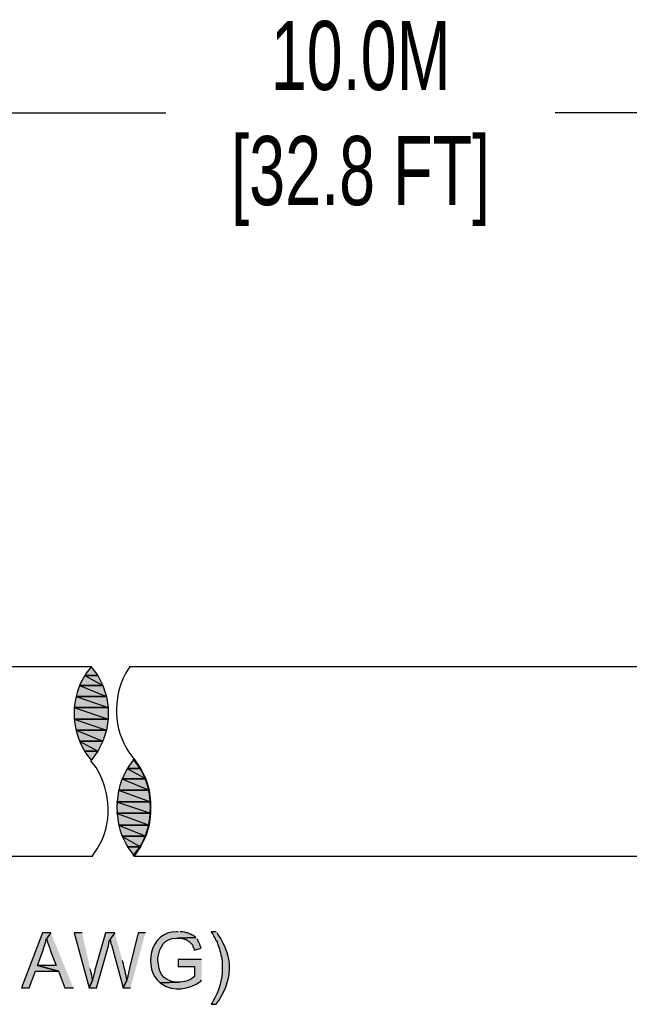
# Model space of a CAD drawing. Header units: millimetres. Extents: x 0 to 279, y 0 to 216.
# Tile 8 of 10: x 172 to 191, y 116 to 147. Entities that reach past the tile are written whole.
import ezdxf

# ---------------------------------------------------------------- set-up
doc = ezdxf.new("R2010")
doc.units = ezdxf.units.MM
doc.header["$PDSIZE"] = -1
doc.layers.add('DIMENSIONS', color=140, linetype='Continuous', lineweight=25)
doc.styles.add('SLDTEXTSTYLE0', font='TXT', dxfattribs={"width": 0.7})
doc.dimstyles.new('SLDDIMSTYLE1', dxfattribs={"dimtxt": 2.158008, "dimasz": 3.302, "dimexe": 0, "dimexo": 0.0625, "dimgap": 0.539502, "dimtad": 0, "dimtih": 1, "dimtoh": 1, "dimrnd": 1e-09, "dimzin": 12, "dimdsep": 46, "dimtxsty": 'SLDTEXTSTYLE0', "dimsah": 1, "dimcen": 0.09, "dimadec": 0, "dimazin": 3, "dimtfac": 1, "dimtofl": 0, "dimtmove": 0, "dimatfit": 3, "dimfxl": 0, "dimfrac": 2, "dimtolj": 1, "dimtzin": 12, "dimarcsym": 0})

# ---------------------------------------------------------------- blocks, each defined once
blk = doc.blocks.new('*D23')
at = {"layer": 'Defpoints', "color": 0}
for p in [(224.724, 143.722), (128.364, 127.038), (224.724, 126.431)]:
    blk.add_point(p, dxfattribs=at)
at = {"layer": 'DIMENSIONS', "color": 0, "lineweight": -2}
for p, q in [((128.364, 127.101), (128.364, 143.722)), ((131.666, 143.722), (176.485, 143.722)), ((221.422, 143.722), (188.642, 143.722)), ((224.724, 126.493), (224.724, 143.722))]:
    blk.add_line(p, q, dxfattribs=at)
at = {"layer": 'DIMENSIONS', "color": 0}
for points in [[(131.666, 144.272), (131.666, 143.171), (128.364, 143.722)], [(221.422, 144.272), (221.422, 143.171), (224.724, 143.722)]]:
    blk.add_solid(points, dxfattribs=at)
at = {"layer": 'DIMENSIONS', "color": 0, "insert": (182.564, 146.599), "char_height": 2.158, "attachment_point": 2, "style": 'SLDTEXTSTYLE0'}
blk.add_mtext('\\A1;10.0M\\P[32.8 FT]', dxfattribs=at)

msp = doc.modelspace()

# ---------------------------------------------------------------- hatches: boundary and pattern name
for points in [[(173.949, 126.146), (174.519, 125.831), (173.784, 125.831)], [(174.144, 126.431), (174.354, 126.146), (173.949, 126.146)], [(173.949, 126.146), (174.354, 126.146), (174.519, 125.831)], [(173.784, 125.831), (174.624, 125.486), (173.679, 125.486)], [(173.784, 125.831), (174.519, 125.831), (174.624, 125.486)], [(173.679, 125.486), (174.684, 125.141), (173.619, 125.141)], [(173.679, 125.486), (174.624, 125.486), (174.684, 125.141)], [(173.619, 125.141), (174.684, 124.781), (173.619, 124.781)], [(173.619, 125.141), (174.684, 125.141), (174.684, 124.781)], [(173.619, 124.781), (174.624, 124.436), (173.679, 124.436)], [(173.619, 124.781), (174.684, 124.781), (174.624, 124.436)], [(173.679, 124.436), (174.519, 124.091), (173.784, 124.091)], [(173.679, 124.436), (174.624, 124.436), (174.519, 124.091)], [(173.784, 124.091), (174.354, 123.776), (173.949, 123.776)], [(173.784, 124.091), (174.519, 124.091), (174.354, 123.776)], [(173.949, 123.776), (174.354, 123.776), (174.144, 123.476)], [(175.479, 123.551), (175.689, 123.236), (175.269, 123.236)], [(175.269, 123.236), (175.854, 122.921), (175.104, 122.921)], [(175.269, 123.236), (175.689, 123.236), (175.854, 122.921)], [(175.104, 122.921), (175.959, 122.561), (174.999, 122.561)], [(175.104, 122.921), (175.854, 122.921), (175.959, 122.561)], [(174.999, 122.561), (176.004, 122.201), (174.939, 122.201)], [(174.999, 122.561), (175.959, 122.561), (176.004, 122.201)], [(174.939, 122.201), (176.004, 121.841), (174.939, 121.841)], [(174.939, 122.201), (176.004, 122.201), (176.004, 121.841)], [(174.939, 121.841), (175.959, 121.466), (174.999, 121.466)], [(174.939, 121.841), (176.004, 121.841), (175.959, 121.466)], [(174.999, 121.466), (175.854, 121.121), (175.104, 121.121)], [(174.999, 121.466), (175.959, 121.466), (175.854, 121.121)], [(175.104, 121.121), (175.689, 120.791), (175.269, 120.791)], [(175.104, 121.121), (175.854, 121.121), (175.689, 120.791)], [(175.269, 120.791), (175.689, 120.791), (175.479, 120.491)], [(172.889, 118.106), (172.634, 118.106), (171.974, 116.381), (172.214, 116.381), (172.409, 116.906), (173.129, 116.906), (172.469, 117.086), (172.664, 117.596), (172.664, 117.611), (172.739, 117.836), (172.739, 117.881), (172.754, 117.926)]]:
    msp.add_hatch(color=256).paths.add_polyline_path(points)
h = msp.add_hatch(color=256)
edge = h.paths.add_edge_path()
edge.add_spline(control_points=[(176.864, 118.136), (176.864, 118.136), (176.819, 118.136), (176.819, 118.136), (175.962, 118.169), (175.756, 116.95), (176.309, 116.546), (176.309, 116.546), (176.879, 116.561), (176.879, 116.561), (176.879, 116.561), (176.774, 116.561), (176.774, 116.561), (176.367, 116.64), (176.257, 116.863), (176.234, 117.251), (176.234, 117.251), (176.234, 117.326), (176.234, 117.326), (176.297, 117.677), (176.419, 117.924), (176.819, 117.941), (176.819, 117.941), (176.864, 117.941), (176.864, 117.941), (176.864, 117.941), (177.419, 117.956), (177.419, 117.956), (177.419, 117.956), (177.374, 117.986), (177.374, 117.986), (177.374, 117.986), (177.344, 118.016), (177.344, 118.016), (177.344, 118.016), (177.299, 118.031), (177.299, 118.031), (177.299, 118.031), (177.254, 118.061), (177.254, 118.061), (177.254, 118.061), (177.209, 118.076), (177.209, 118.076), (177.209, 118.076), (177.194, 118.091), (177.194, 118.091), (177.194, 118.091), (177.164, 118.106), (177.164, 118.106), (177.164, 118.106), (177.119, 118.106), (177.119, 118.106), (177.119, 118.106), (177.074, 118.121), (177.074, 118.121), (177.074, 118.121), (177.014, 118.136), (177.014, 118.136), (177.014, 118.136), (176.924, 118.136), (176.924, 118.136)], knot_values=[0, 0, 0, 0, 1, 1, 1, 2, 2, 2, 3, 3, 3, 4, 4, 4, 5, 5, 5, 6, 6, 6, 7, 7, 7, 8, 8, 8, 9, 9, 9, 10, 10, 10, 11, 11, 11, 12, 12, 12, 13, 13, 13, 14, 14, 14, 15, 15, 15, 16, 16, 16, 17, 17, 17, 18, 18, 18, 19, 19, 19, 20, 20, 20, 20], degree=3, periodic=0)
edge.add_line((176.924, 118.136), (176.864, 118.136))
h = msp.add_hatch(color=256)
edge = h.paths.add_edge_path()
edge.add_spline(control_points=[(172.889, 118.106), (172.889, 118.106), (172.754, 117.926), (172.754, 117.926), (172.754, 117.926), (172.769, 117.896), (172.769, 117.896), (172.77, 117.792), (172.861, 117.669), (172.874, 117.566), (172.874, 117.566), (173.054, 117.086), (173.054, 117.086), (173.054, 117.086), (172.469, 117.086), (172.469, 117.086), (172.469, 117.086), (173.129, 116.906), (173.129, 116.906), (173.129, 116.906), (173.324, 116.381), (173.324, 116.381), (173.324, 116.381), (173.594, 116.381), (173.594, 116.381)], knot_values=[0, 0, 0, 0, 1, 1, 1, 2, 2, 2, 3, 3, 3, 4, 4, 4, 5, 5, 5, 6, 6, 6, 7, 7, 7, 8, 8, 8, 8], degree=3, periodic=0)
edge.add_line((173.594, 116.381), (172.889, 118.106))
h = msp.add_hatch(color=256)
edge = h.paths.add_edge_path()
edge.add_spline(control_points=[(173.864, 118.106), (173.864, 118.106), (173.624, 118.106), (173.624, 118.106), (173.624, 118.106), (174.089, 116.381), (174.089, 116.381), (174.089, 116.381), (174.194, 116.621), (174.194, 116.621), (174.184, 116.73), (174.15, 116.822), (174.134, 116.936), (174.134, 116.936), (174.119, 116.981), (174.119, 116.981)], knot_values=[0, 0, 0, 0, 1, 1, 1, 2, 2, 2, 3, 3, 3, 4, 4, 4, 5, 5, 5, 5], degree=3, periodic=0)
edge.add_line((174.119, 116.981), (173.864, 118.106))
h = msp.add_hatch(color=256)
edge = h.paths.add_edge_path()
edge.add_spline(control_points=[(174.884, 118.106), (174.884, 118.106), (174.599, 118.106), (174.599, 118.106), (174.599, 118.106), (174.269, 116.936), (174.269, 116.936), (174.263, 116.854), (174.201, 116.732), (174.194, 116.621), (174.194, 116.621), (174.089, 116.381), (174.089, 116.381), (174.089, 116.381), (174.314, 116.381), (174.314, 116.381), (174.314, 116.381), (174.689, 117.701), (174.689, 117.701), (174.689, 117.701), (174.689, 117.716), (174.689, 117.716), (174.689, 117.716), (174.704, 117.761), (174.704, 117.761), (174.704, 117.761), (174.704, 117.806), (174.704, 117.806), (174.704, 117.806), (174.734, 117.896), (174.734, 117.896)], knot_values=[0, 0, 0, 0, 1, 1, 1, 2, 2, 2, 3, 3, 3, 4, 4, 4, 5, 5, 5, 6, 6, 6, 7, 7, 7, 8, 8, 8, 9, 9, 9, 10, 10, 10, 10], degree=3, periodic=0)
edge.add_line((174.734, 117.896), (174.884, 118.106))
h = msp.add_hatch(color=256)
edge = h.paths.add_edge_path()
edge.add_spline(control_points=[(174.884, 118.106), (174.884, 118.106), (174.734, 117.896), (174.734, 117.896), (174.734, 117.896), (174.749, 117.866), (174.749, 117.866), (174.749, 117.866), (174.749, 117.821), (174.749, 117.821), (174.749, 117.821), (174.764, 117.776), (174.764, 117.776), (174.764, 117.776), (174.794, 117.701), (174.794, 117.701), (174.794, 117.701), (175.154, 116.381), (175.154, 116.381), (175.154, 116.381), (175.259, 116.621), (175.259, 116.621), (175.243, 116.799), (175.185, 117.014), (175.139, 117.191), (175.139, 117.191), (175.124, 117.236), (175.124, 117.236)], knot_values=[0, 0, 0, 0, 1, 1, 1, 2, 2, 2, 3, 3, 3, 4, 4, 4, 5, 5, 5, 6, 6, 6, 7, 7, 7, 8, 8, 8, 9, 9, 9, 9], degree=3, periodic=0)
edge.add_line((175.124, 117.236), (174.884, 118.106))
h = msp.add_hatch(color=256)
edge = h.paths.add_edge_path()
edge.add_spline(control_points=[(175.844, 118.106), (175.844, 118.106), (175.619, 118.106), (175.619, 118.106), (175.619, 118.106), (175.349, 116.996), (175.349, 116.996), (175.308, 116.88), (175.289, 116.739), (175.259, 116.621), (175.259, 116.621), (175.154, 116.381), (175.154, 116.381), (175.154, 116.381), (175.379, 116.381), (175.379, 116.381)], knot_values=[0, 0, 0, 0, 1, 1, 1, 2, 2, 2, 3, 3, 3, 4, 4, 4, 5, 5, 5, 5], degree=3, periodic=0)
edge.add_line((175.379, 116.381), (175.844, 118.106))
h = msp.add_hatch(color=256)
edge = h.paths.add_edge_path()
edge.add_spline(control_points=[(177.419, 117.956), (177.419, 117.956), (176.864, 117.941), (176.864, 117.941), (176.864, 117.941), (176.969, 117.941), (176.969, 117.941), (176.969, 117.941), (177.059, 117.911), (177.059, 117.911), (177.059, 117.911), (177.104, 117.896), (177.104, 117.896), (177.104, 117.896), (177.119, 117.896), (177.119, 117.896), (177.119, 117.896), (177.209, 117.836), (177.209, 117.836), (177.27, 117.767), (177.307, 117.765), (177.329, 117.671), (177.329, 117.671), (177.359, 117.626), (177.359, 117.626), (177.359, 117.626), (177.374, 117.566), (177.374, 117.566), (177.374, 117.566), (177.584, 117.626), (177.584, 117.626), (177.584, 117.626), (177.569, 117.656), (177.569, 117.656), (177.526, 117.834), (177.523, 117.754), (177.479, 117.881), (177.479, 117.881), (177.449, 117.911), (177.449, 117.911)], knot_values=[0, 0, 0, 0, 1, 1, 1, 2, 2, 2, 3, 3, 3, 4, 4, 4, 5, 5, 5, 6, 6, 6, 7, 7, 7, 8, 8, 8, 9, 9, 9, 10, 10, 10, 11, 11, 11, 12, 12, 12, 13, 13, 13, 13], degree=3, periodic=0)
edge.add_line((177.449, 117.911), (177.419, 117.956))
h = msp.add_hatch(color=256)
edge = h.paths.add_edge_path()
edge.add_spline(control_points=[(178.049, 118.136), (178.049, 118.136), (177.899, 118.136), (177.899, 118.136), (177.899, 118.136), (177.899, 118.121), (177.899, 118.121), (177.899, 118.121), (177.944, 118.061), (177.944, 118.061), (177.944, 118.061), (177.974, 118.016), (177.974, 118.016), (177.974, 118.016), (177.989, 117.971), (177.989, 117.971), (177.989, 117.971), (178.019, 117.926), (178.019, 117.926), (178.019, 117.926), (178.034, 117.881), (178.034, 117.881), (178.034, 117.881), (178.064, 117.851), (178.064, 117.851), (178.064, 117.851), (178.079, 117.821), (178.079, 117.821), (178.079, 117.821), (178.079, 117.791), (178.079, 117.791), (178.079, 117.791), (178.094, 117.776), (178.094, 117.776), (178.094, 117.776), (178.154, 117.596), (178.154, 117.596), (178.2, 117.447), (178.247, 117.255), (178.244, 117.101), (178.244, 117.101), (178.244, 116.996), (178.244, 116.996), (178.256, 116.662), (178.128, 116.239), (177.944, 115.961), (177.944, 115.961), (177.929, 115.916), (177.929, 115.916), (177.929, 115.916), (177.899, 115.871), (177.899, 115.871), (177.899, 115.871), (178.049, 115.871), (178.049, 115.871), (178.577, 116.584), (178.62, 117.329), (178.109, 118.061), (178.109, 118.061), (178.079, 118.106), (178.079, 118.106)], knot_values=[0, 0, 0, 0, 1, 1, 1, 2, 2, 2, 3, 3, 3, 4, 4, 4, 5, 5, 5, 6, 6, 6, 7, 7, 7, 8, 8, 8, 9, 9, 9, 10, 10, 10, 11, 11, 11, 12, 12, 12, 13, 13, 13, 14, 14, 14, 15, 15, 15, 16, 16, 16, 17, 17, 17, 18, 18, 18, 19, 19, 19, 20, 20, 20, 20], degree=3, periodic=0)
edge.add_line((178.079, 118.106), (178.049, 118.136))
h = msp.add_hatch(color=256)
edge = h.paths.add_edge_path()
edge.add_spline(control_points=[(177.599, 117.266), (177.599, 117.266), (176.864, 117.266), (176.864, 117.266), (176.864, 117.266), (176.864, 117.056), (176.864, 117.056), (176.864, 117.056), (177.374, 117.056), (177.374, 117.056), (177.374, 117.056), (177.374, 116.741), (177.374, 116.741), (177.302, 116.642), (177.004, 116.544), (176.879, 116.561), (176.879, 116.561), (176.309, 116.546), (176.309, 116.546), (176.309, 116.546), (176.339, 116.516), (176.339, 116.516), (176.747, 116.247), (177.188, 116.328), (177.569, 116.591), (177.569, 116.591), (177.599, 116.621), (177.599, 116.621)], knot_values=[0, 0, 0, 0, 1, 1, 1, 2, 2, 2, 3, 3, 3, 4, 4, 4, 5, 5, 5, 6, 6, 6, 7, 7, 7, 8, 8, 8, 9, 9, 9, 9], degree=3, periodic=0)
edge.add_line((177.599, 116.621), (177.599, 117.266))

# ---------------------------------------------------------------- linework, layer by layer
for p, q in [((161.124, 126.431), (174.144, 126.431)), ((175.359, 126.431), (224.724, 126.431)), ((174.204, 120.491), (128.364, 120.491)), ((224.724, 120.491), (175.479, 120.491))]:
    msp.add_line(p, q)
for points in [[(173.949, 126.146), (174.519, 125.831), (173.784, 125.831)], [(174.144, 126.431), (174.354, 126.146), (173.949, 126.146)], [(173.949, 126.146), (174.354, 126.146), (174.519, 125.831)], [(173.784, 125.831), (174.624, 125.486), (173.679, 125.486)], [(173.784, 125.831), (174.519, 125.831), (174.624, 125.486)], [(173.679, 125.486), (174.684, 125.141), (173.619, 125.141)], [(173.679, 125.486), (174.624, 125.486), (174.684, 125.141)], [(173.619, 125.141), (174.684, 124.781), (173.619, 124.781)], [(173.619, 125.141), (174.684, 125.141), (174.684, 124.781)], [(173.619, 124.781), (174.624, 124.436), (173.679, 124.436)], [(173.619, 124.781), (174.684, 124.781), (174.624, 124.436)], [(173.679, 124.436), (174.519, 124.091), (173.784, 124.091)], [(173.679, 124.436), (174.624, 124.436), (174.519, 124.091)], [(173.784, 124.091), (174.354, 123.776), (173.949, 123.776)], [(173.784, 124.091), (174.519, 124.091), (174.354, 123.776)], [(173.949, 123.776), (174.354, 123.776), (174.144, 123.476)], [(175.479, 123.551), (175.689, 123.236), (175.269, 123.236)], [(175.269, 123.236), (175.854, 122.921), (175.104, 122.921)], [(175.269, 123.236), (175.689, 123.236), (175.854, 122.921)], [(175.104, 122.921), (175.959, 122.561), (174.999, 122.561)], [(175.104, 122.921), (175.854, 122.921), (175.959, 122.561)], [(174.999, 122.561), (176.004, 122.201), (174.939, 122.201)], [(174.999, 122.561), (175.959, 122.561), (176.004, 122.201)], [(174.939, 122.201), (176.004, 121.841), (174.939, 121.841)], [(174.939, 122.201), (176.004, 122.201), (176.004, 121.841)], [(174.939, 121.841), (175.959, 121.466), (174.999, 121.466)], [(174.939, 121.841), (176.004, 121.841), (175.959, 121.466)], [(174.999, 121.466), (175.854, 121.121), (175.104, 121.121)], [(174.999, 121.466), (175.959, 121.466), (175.854, 121.121)], [(175.104, 121.121), (175.689, 120.791), (175.269, 120.791)], [(175.104, 121.121), (175.854, 121.121), (175.689, 120.791)], [(175.269, 120.791), (175.689, 120.791), (175.479, 120.491)], [(172.889, 118.106), (172.634, 118.106), (171.974, 116.381), (172.214, 116.381), (172.409, 116.906), (173.129, 116.906), (172.469, 117.086), (172.664, 117.596), (172.664, 117.611), (172.739, 117.836), (172.739, 117.881), (172.754, 117.926)]]:
    msp.add_lwpolyline(points)
for points, knots in [([(174.159, 126.431), (174.159, 126.431), (173.994, 126.221), (173.994, 126.221), (173.492, 125.447), (173.492, 124.475), (173.994, 123.701), (173.994, 123.701), (174.159, 123.491), (174.159, 123.491)], [0, 0, 0, 0, 1, 1, 1, 2, 2, 2, 3, 3, 3, 3]), ([(175.359, 126.431), (175.359, 126.431), (175.224, 126.206), (175.224, 126.206), (174.809, 125.432), (174.844, 124.474), (175.329, 123.746), (175.329, 123.746), (175.479, 123.536), (175.479, 123.536)], [0, 0, 0, 0, 1, 1, 1, 2, 2, 2, 3, 3, 3, 3]), ([(174.189, 120.506), (174.189, 120.506), (174.339, 120.731), (174.339, 120.731), (174.835, 121.488), (174.767, 122.507), (174.309, 123.266), (174.309, 123.266), (174.144, 123.476), (174.144, 123.476)], [0, 0, 0, 0, 1, 1, 1, 2, 2, 2, 3, 3, 3, 3]), ([(175.494, 123.536), (175.494, 123.536), (175.329, 123.311), (175.329, 123.311), (174.831, 122.593), (174.831, 121.449), (175.329, 120.731), (175.329, 120.731), (175.494, 120.506), (175.494, 120.506)], [0, 0, 0, 0, 1, 1, 1, 2, 2, 2, 3, 3, 3, 3]), ([(175.464, 120.506), (175.464, 120.506), (175.629, 120.731), (175.629, 120.731), (176.127, 121.449), (176.127, 122.593), (175.629, 123.311), (175.629, 123.311), (175.464, 123.536), (175.464, 123.536)], [0, 0, 0, 0, 1, 1, 1, 2, 2, 2, 3, 3, 3, 3]), ([(176.864, 118.136), (176.864, 118.136), (176.819, 118.136), (176.819, 118.136), (175.962, 118.169), (175.756, 116.95), (176.309, 116.546), (176.309, 116.546), (176.879, 116.561), (176.879, 116.561), (176.879, 116.561), (176.774, 116.561), (176.774, 116.561), (176.367, 116.64), (176.257, 116.863), (176.234, 117.251), (176.234, 117.251), (176.234, 117.326), (176.234, 117.326), (176.297, 117.677), (176.419, 117.924), (176.819, 117.941), (176.819, 117.941), (176.864, 117.941), (176.864, 117.941), (176.864, 117.941), (177.419, 117.956), (177.419, 117.956), (177.419, 117.956), (177.374, 117.986), (177.374, 117.986), (177.374, 117.986), (177.344, 118.016), (177.344, 118.016), (177.344, 118.016), (177.299, 118.031), (177.299, 118.031), (177.299, 118.031), (177.254, 118.061), (177.254, 118.061), (177.254, 118.061), (177.209, 118.076), (177.209, 118.076), (177.209, 118.076), (177.194, 118.091), (177.194, 118.091), (177.194, 118.091), (177.164, 118.106), (177.164, 118.106), (177.164, 118.106), (177.119, 118.106), (177.119, 118.106), (177.119, 118.106), (177.074, 118.121), (177.074, 118.121), (177.074, 118.121), (177.014, 118.136), (177.014, 118.136), (177.014, 118.136), (176.924, 118.136), (176.924, 118.136)], [0, 0, 0, 0, 1, 1, 1, 2, 2, 2, 3, 3, 3, 4, 4, 4, 5, 5, 5, 6, 6, 6, 7, 7, 7, 8, 8, 8, 9, 9, 9, 10, 10, 10, 11, 11, 11, 12, 12, 12, 13, 13, 13, 14, 14, 14, 15, 15, 15, 16, 16, 16, 17, 17, 17, 18, 18, 18, 19, 19, 19, 20, 20, 20, 20]), ([(172.889, 118.106), (172.889, 118.106), (172.754, 117.926), (172.754, 117.926), (172.754, 117.926), (172.769, 117.896), (172.769, 117.896), (172.77, 117.792), (172.861, 117.669), (172.874, 117.566), (172.874, 117.566), (173.054, 117.086), (173.054, 117.086), (173.054, 117.086), (172.469, 117.086), (172.469, 117.086), (172.469, 117.086), (173.129, 116.906), (173.129, 116.906), (173.129, 116.906), (173.324, 116.381), (173.324, 116.381), (173.324, 116.381), (173.594, 116.381), (173.594, 116.381)], [0, 0, 0, 0, 1, 1, 1, 2, 2, 2, 3, 3, 3, 4, 4, 4, 5, 5, 5, 6, 6, 6, 7, 7, 7, 8, 8, 8, 8]), ([(173.864, 118.106), (173.864, 118.106), (173.624, 118.106), (173.624, 118.106), (173.624, 118.106), (174.089, 116.381), (174.089, 116.381), (174.089, 116.381), (174.194, 116.621), (174.194, 116.621), (174.184, 116.73), (174.15, 116.822), (174.134, 116.936), (174.134, 116.936), (174.119, 116.981), (174.119, 116.981)], [0, 0, 0, 0, 1, 1, 1, 2, 2, 2, 3, 3, 3, 4, 4, 4, 5, 5, 5, 5]), ([(174.884, 118.106), (174.884, 118.106), (174.599, 118.106), (174.599, 118.106), (174.599, 118.106), (174.269, 116.936), (174.269, 116.936), (174.263, 116.854), (174.201, 116.732), (174.194, 116.621), (174.194, 116.621), (174.089, 116.381), (174.089, 116.381), (174.089, 116.381), (174.314, 116.381), (174.314, 116.381), (174.314, 116.381), (174.689, 117.701), (174.689, 117.701), (174.689, 117.701), (174.689, 117.716), (174.689, 117.716), (174.689, 117.716), (174.704, 117.761), (174.704, 117.761), (174.704, 117.761), (174.704, 117.806), (174.704, 117.806), (174.704, 117.806), (174.734, 117.896), (174.734, 117.896)], [0, 0, 0, 0, 1, 1, 1, 2, 2, 2, 3, 3, 3, 4, 4, 4, 5, 5, 5, 6, 6, 6, 7, 7, 7, 8, 8, 8, 9, 9, 9, 10, 10, 10, 10]), ([(174.884, 118.106), (174.884, 118.106), (174.734, 117.896), (174.734, 117.896), (174.734, 117.896), (174.749, 117.866), (174.749, 117.866), (174.749, 117.866), (174.749, 117.821), (174.749, 117.821), (174.749, 117.821), (174.764, 117.776), (174.764, 117.776), (174.764, 117.776), (174.794, 117.701), (174.794, 117.701), (174.794, 117.701), (175.154, 116.381), (175.154, 116.381), (175.154, 116.381), (175.259, 116.621), (175.259, 116.621), (175.243, 116.799), (175.185, 117.014), (175.139, 117.191), (175.139, 117.191), (175.124, 117.236), (175.124, 117.236)], [0, 0, 0, 0, 1, 1, 1, 2, 2, 2, 3, 3, 3, 4, 4, 4, 5, 5, 5, 6, 6, 6, 7, 7, 7, 8, 8, 8, 9, 9, 9, 9]), ([(175.844, 118.106), (175.844, 118.106), (175.619, 118.106), (175.619, 118.106), (175.619, 118.106), (175.349, 116.996), (175.349, 116.996), (175.308, 116.88), (175.289, 116.739), (175.259, 116.621), (175.259, 116.621), (175.154, 116.381), (175.154, 116.381), (175.154, 116.381), (175.379, 116.381), (175.379, 116.381)], [0, 0, 0, 0, 1, 1, 1, 2, 2, 2, 3, 3, 3, 4, 4, 4, 5, 5, 5, 5]), ([(177.419, 117.956), (177.419, 117.956), (176.864, 117.941), (176.864, 117.941), (176.864, 117.941), (176.969, 117.941), (176.969, 117.941), (176.969, 117.941), (177.059, 117.911), (177.059, 117.911), (177.059, 117.911), (177.104, 117.896), (177.104, 117.896), (177.104, 117.896), (177.119, 117.896), (177.119, 117.896), (177.119, 117.896), (177.209, 117.836), (177.209, 117.836), (177.27, 117.767), (177.307, 117.765), (177.329, 117.671), (177.329, 117.671), (177.359, 117.626), (177.359, 117.626), (177.359, 117.626), (177.374, 117.566), (177.374, 117.566), (177.374, 117.566), (177.584, 117.626), (177.584, 117.626), (177.584, 117.626), (177.569, 117.656), (177.569, 117.656), (177.526, 117.834), (177.523, 117.754), (177.479, 117.881), (177.479, 117.881), (177.449, 117.911), (177.449, 117.911)], [0, 0, 0, 0, 1, 1, 1, 2, 2, 2, 3, 3, 3, 4, 4, 4, 5, 5, 5, 6, 6, 6, 7, 7, 7, 8, 8, 8, 9, 9, 9, 10, 10, 10, 11, 11, 11, 12, 12, 12, 13, 13, 13, 13]), ([(178.049, 118.136), (178.049, 118.136), (177.899, 118.136), (177.899, 118.136), (177.899, 118.136), (177.899, 118.121), (177.899, 118.121), (177.899, 118.121), (177.944, 118.061), (177.944, 118.061), (177.944, 118.061), (177.974, 118.016), (177.974, 118.016), (177.974, 118.016), (177.989, 117.971), (177.989, 117.971), (177.989, 117.971), (178.019, 117.926), (178.019, 117.926), (178.019, 117.926), (178.034, 117.881), (178.034, 117.881), (178.034, 117.881), (178.064, 117.851), (178.064, 117.851), (178.064, 117.851), (178.079, 117.821), (178.079, 117.821), (178.079, 117.821), (178.079, 117.791), (178.079, 117.791), (178.079, 117.791), (178.094, 117.776), (178.094, 117.776), (178.094, 117.776), (178.154, 117.596), (178.154, 117.596), (178.2, 117.447), (178.247, 117.255), (178.244, 117.101), (178.244, 117.101), (178.244, 116.996), (178.244, 116.996), (178.256, 116.662), (178.128, 116.239), (177.944, 115.961), (177.944, 115.961), (177.929, 115.916), (177.929, 115.916), (177.929, 115.916), (177.899, 115.871), (177.899, 115.871), (177.899, 115.871), (178.049, 115.871), (178.049, 115.871), (178.577, 116.584), (178.62, 117.329), (178.109, 118.061), (178.109, 118.061), (178.079, 118.106), (178.079, 118.106)], [0, 0, 0, 0, 1, 1, 1, 2, 2, 2, 3, 3, 3, 4, 4, 4, 5, 5, 5, 6, 6, 6, 7, 7, 7, 8, 8, 8, 9, 9, 9, 10, 10, 10, 11, 11, 11, 12, 12, 12, 13, 13, 13, 14, 14, 14, 15, 15, 15, 16, 16, 16, 17, 17, 17, 18, 18, 18, 19, 19, 19, 20, 20, 20, 20]), ([(177.599, 117.266), (177.599, 117.266), (176.864, 117.266), (176.864, 117.266), (176.864, 117.266), (176.864, 117.056), (176.864, 117.056), (176.864, 117.056), (177.374, 117.056), (177.374, 117.056), (177.374, 117.056), (177.374, 116.741), (177.374, 116.741), (177.302, 116.642), (177.004, 116.544), (176.879, 116.561), (176.879, 116.561), (176.309, 116.546), (176.309, 116.546), (176.309, 116.546), (176.339, 116.516), (176.339, 116.516), (176.747, 116.247), (177.188, 116.328), (177.569, 116.591), (177.569, 116.591), (177.599, 116.621), (177.599, 116.621)], [0, 0, 0, 0, 1, 1, 1, 2, 2, 2, 3, 3, 3, 4, 4, 4, 5, 5, 5, 6, 6, 6, 7, 7, 7, 8, 8, 8, 9, 9, 9, 9])]:
    msp.add_open_spline(points, degree=3, knots=knots)

# ---------------------------------------------------------------- dimensions: what is measured, and where the dimension line sits
at = {"layer": 'DIMENSIONS'}
dim = msp.add_linear_dim(base=(224.724, 143.722), p1=(128.364, 127.038), p2=(224.724, 126.431), text='10.0M\\P[32.8 FT]', dimstyle='SLDDIMSTYLE1', dxfattribs=at)
dim.commit()
dim.dimension.update_dxf_attribs({"geometry": '*D23', "text_midpoint": (182.564, 143.722), "dimtype": 160})

doc.saveas('drawing.dxf')
